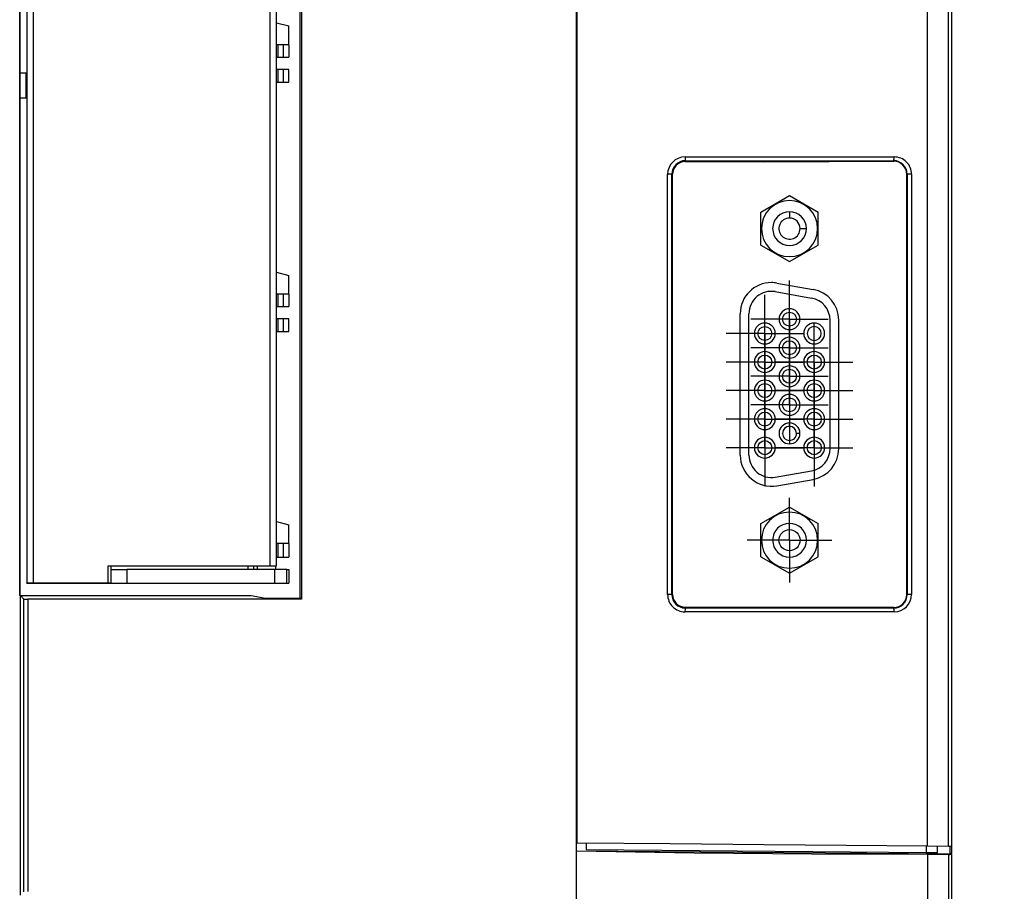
# Model space of a CAD drawing. Header units: millimetres. Extents: x 0 to 2235, y 0 to 1727.
# Tile 6 of 37: x 731 to 810, y 564 to 634. Entities that reach past the tile are written whole.
import ezdxf

# ---------------------------------------------------------------- set-up
doc = ezdxf.new("R2010")
doc.units = ezdxf.units.MM
doc.header["$LTSCALE"] = 8
doc.linetypes.add('CENTERX2', pattern=[20.32, 12.7, -2.54, 2.54, -2.54])
doc.layers.add('CENTER', color=40, linetype='CENTERX2')
doc.layers.add('DIMENSIONS', color=140, linetype='Continuous', lineweight=25)
doc.styles.add('SLDTEXTSTYLE0', font='TXT', dxfattribs={"width": 0.7})
doc.dimstyles.new('SLDDIMSTYLE3', dxfattribs={"dimtxt": 17.264063, "dimasz": 26.416, "dimexe": 0, "dimexo": 0.0625, "dimgap": 4.316016, "dimtad": 0, "dimtih": 1, "dimtoh": 1, "dimrnd": 1e-09, "dimzin": 12, "dimdsep": 46, "dimtxsty": 'SLDTEXTSTYLE0', "dimsah": 1, "dimcen": 0.09, "dimadec": 0, "dimazin": 3, "dimtfac": 1, "dimtofl": 0, "dimtmove": 0, "dimatfit": 3, "dimfxl": 0, "dimfrac": 2, "dimtolj": 1, "dimtzin": 12, "dimarcsym": 0})

# ---------------------------------------------------------------- blocks, each defined once
blk = doc.blocks.new('_D_6')
at = {"layer": 'DIMENSIONS'}
for p, q in [((811.63, 775.817), (899.191, 775.817)), ((873.791, 775.817), (873.791, 624.023)), ((840.959, 592.72), (835.162, 592.72)), ((835.162, 592.72), (835.162, 565.282)), ((906.623, 592.72), (912.42, 592.72)), ((912.42, 592.72), (912.42, 565.282)), ((835.162, 565.282), (840.959, 565.282)), ((912.42, 565.282), (906.623, 565.282)), ((873.791, 409.623), (873.791, 561.417)), ((811.578, 409.623), (899.191, 409.623))]:
    blk.add_line(p, q, dxfattribs=at)
for points in [[(873.791, 775.817), (869.727, 749.401), (877.855, 749.401)], [(873.791, 409.623), (877.855, 436.039), (869.727, 436.039)]]:
    blk.add_solid(points, dxfattribs=at)
at = {"layer": 'DIMENSIONS', "char_height": 16.9333, "attachment_point": 1, "style": 'SLDTEXTSTYLE0'}
for s, insert in [('366.2', (840.959, 618.413)), ('14.42', (840.959, 587.11))]:
    blk.add_mtext(s, dxfattribs=dict(at, insert=insert))
blk = doc.blocks.new('SW_CENTERMARKSYMBOL_3')
at = {"layer": 'CENTER', "color": 0}
for p, q in [((0, 2.54), (0, 3.102)), ((0, 0), (0, 2.54)), ((-2.54, 0), (-3.102, 0)), ((0, 0), (-2.54, 0)), ((0, 0), (0, -2.54)), ((0, 0), (2.54, 0)), ((2.54, 0), (3.102, 0)), ((0, -2.54), (0, -3.102))]:
    blk.add_line(p, q, dxfattribs=at)
blk = doc.blocks.new('SW_CENTERMARKSYMBOL_4')
at = {"layer": 'CENTER', "color": 0}
for p, q in [((0, 2.54), (0, 3.102)), ((0, 0), (0, 2.54)), ((-2.54, 0), (-3.102, 0)), ((0, 0), (-2.54, 0)), ((0, 0), (0, -2.54)), ((0, 0), (2.54, 0)), ((2.54, 0), (3.102, 0)), ((0, -2.54), (0, -3.102))]:
    blk.add_line(p, q, dxfattribs=at)
blk = doc.blocks.new('SW_CENTERMARKSYMBOL_5')
at = {"layer": 'CENTER', "color": 0}
for p, q in [((0, 2.54), (0, 3.102)), ((0, 0), (0, 2.54)), ((-2.54, 0), (-3.102, 0)), ((0, 0), (-2.54, 0)), ((0, 0), (0, -2.54)), ((0, 0), (2.54, 0)), ((2.54, 0), (3.102, 0)), ((0, -2.54), (0, -3.102))]:
    blk.add_line(p, q, dxfattribs=at)
blk = doc.blocks.new('SW_CENTERMARKSYMBOL_6')
at = {"layer": 'CENTER', "color": 0}
for p, q in [((0, 2.54), (0, 3.102)), ((0, 0), (0, 2.54)), ((-2.54, 0), (-3.102, 0)), ((0, 0), (-2.54, 0)), ((0, 0), (0, -2.54)), ((0, 0), (2.54, 0)), ((2.54, 0), (3.102, 0)), ((0, -2.54), (0, -3.102))]:
    blk.add_line(p, q, dxfattribs=at)
blk = doc.blocks.new('SW_CENTERMARKSYMBOL_7')
at = {"layer": 'CENTER', "color": 0}
for p, q in [((0, 2.54), (0, 3.102)), ((0, 0), (0, 2.54)), ((-2.54, 0), (-3.102, 0)), ((0, 0), (-2.54, 0)), ((0, 0), (0, -2.54)), ((0, 0), (2.54, 0)), ((2.54, 0), (3.102, 0)), ((0, -2.54), (0, -3.102))]:
    blk.add_line(p, q, dxfattribs=at)
blk = doc.blocks.new('SW_CENTERMARKSYMBOL_8')
at = {"layer": 'CENTER', "color": 0}
for p, q in [((0, 2.54), (0, 3.102)), ((0, 0), (0, 2.54)), ((-2.54, 0), (-3.102, 0)), ((0, 0), (-2.54, 0)), ((0, 0), (0, -2.54)), ((0, 0), (2.54, 0)), ((2.54, 0), (3.102, 0)), ((0, -2.54), (0, -3.102))]:
    blk.add_line(p, q, dxfattribs=at)
blk = doc.blocks.new('SW_CENTERMARKSYMBOL_9')
at = {"layer": 'CENTER', "color": 0}
for p, q in [((0, 2.54), (0, 3.102)), ((0, 0), (0, 2.54)), ((-2.54, 0), (-3.102, 0)), ((0, 0), (-2.54, 0)), ((0, 0), (0, -2.54)), ((0, 0), (2.54, 0)), ((2.54, 0), (3.102, 0)), ((0, -2.54), (0, -3.102))]:
    blk.add_line(p, q, dxfattribs=at)
blk = doc.blocks.new('SW_CENTERMARKSYMBOL_10')
at = {"layer": 'CENTER', "color": 0}
for p, q in [((0, 2.54), (0, 3.102)), ((0, 0), (0, 2.54)), ((-2.54, 0), (-3.102, 0)), ((0, 0), (-2.54, 0)), ((0, 0), (0, -2.54)), ((0, 0), (2.54, 0)), ((2.54, 0), (3.102, 0)), ((0, -2.54), (0, -3.102))]:
    blk.add_line(p, q, dxfattribs=at)
blk = doc.blocks.new('SW_CENTERMARKSYMBOL_11')
at = {"layer": 'CENTER', "color": 0}
for p, q in [((0, 2.54), (0, 3.102)), ((0, 0), (0, 2.54)), ((-2.54, 0), (-3.102, 0)), ((0, 0), (-2.54, 0)), ((0, 0), (0, -2.54)), ((0, 0), (2.54, 0)), ((2.54, 0), (3.102, 0)), ((0, -2.54), (0, -3.102))]:
    blk.add_line(p, q, dxfattribs=at)
blk = doc.blocks.new('SW_CENTERMARKSYMBOL_12')
at = {"layer": 'CENTER', "color": 0}
for p, q in [((0, 2.54), (0, 3.102)), ((0, 0), (0, 2.54)), ((-2.54, 0), (-3.102, 0)), ((0, 0), (-2.54, 0)), ((0, 0), (0, -2.54)), ((0, 0), (2.54, 0)), ((2.54, 0), (3.102, 0)), ((0, -2.54), (0, -3.102))]:
    blk.add_line(p, q, dxfattribs=at)
blk = doc.blocks.new('SW_CENTERMARKSYMBOL_13')
at = {"layer": 'CENTER', "color": 0}
for p, q in [((0, 2.54), (0, 3.102)), ((0, 0), (0, 2.54)), ((-2.54, 0), (-3.102, 0)), ((0, 0), (-2.54, 0)), ((0, 0), (0, -2.54)), ((0, 0), (2.54, 0)), ((2.54, 0), (3.102, 0)), ((0, -2.54), (0, -3.102))]:
    blk.add_line(p, q, dxfattribs=at)
blk = doc.blocks.new('SW_CENTERMARKSYMBOL_14')
at = {"layer": 'CENTER', "color": 0}
for p, q in [((0, 2.54), (0, 3.102)), ((0, 0), (0, 2.54)), ((-2.54, 0), (-3.102, 0)), ((0, 0), (-2.54, 0)), ((0, 0), (0, -2.54)), ((0, 0), (2.54, 0)), ((2.54, 0), (3.102, 0)), ((0, -2.54), (0, -3.102))]:
    blk.add_line(p, q, dxfattribs=at)
blk = doc.blocks.new('SW_CENTERMARKSYMBOL_15')
at = {"layer": 'CENTER', "color": 0}
for p, q in [((0, 2.54), (0, 3.102)), ((0, 0), (0, 2.54)), ((-2.54, 0), (-3.102, 0)), ((0, 0), (-2.54, 0)), ((0, 0), (0, -2.54)), ((0, 0), (2.54, 0)), ((2.54, 0), (3.102, 0)), ((0, -2.54), (0, -3.102))]:
    blk.add_line(p, q, dxfattribs=at)
blk = doc.blocks.new('SW_CENTERMARKSYMBOL_16')
at = {"layer": 'CENTER', "color": 0}
for p, q in [((0, 2.54), (0, 3.39)), ((0, 0), (0, 2.54)), ((-2.54, 0), (-3.39, 0)), ((0, 0), (-2.54, 0)), ((0, 0), (0, -2.54)), ((0, 0), (2.54, 0)), ((2.54, 0), (3.39, 0)), ((0, -2.54), (0, -3.39))]:
    blk.add_line(p, q, dxfattribs=at)

msp = doc.modelspace()

# ---------------------------------------------------------------- linework, layer by layer
for p, q in [((805.153, 567.625), (805.153, 758.467)), ((805.378, 758.621), (805.378, 567.623)), ((775.342, 567.233), (775.339, 758.406)), ((775.378, 567.885), (775.378, 758.41)), ((803.465, 567.64), (803.465, 758.281)), ((753.278, 735.358), (753.278, 587.453)), ((730.7, 587.741), (730.7, 733.105)), ((731.278, 732.073), (731.278, 588.773)), ((731.778, 732.073), (731.778, 588.773)), ((750.778, 590.123), (750.778, 730.723)), ((751.278, 590.123), (751.278, 730.723)), ((730.731, 625.471), (730.731, 695.375)), ((753.191, 587.54), (753.191, 663.723)), ((751.278, 633.673), (752.278, 633.423)), ((752.278, 631.923), (752.278, 633.423)), ((751.398, 631.923), (751.278, 631.923)), ((751.811, 631.923), (751.398, 631.923)), ((751.398, 631.923), (751.398, 630.923)), ((751.811, 631.923), (751.811, 630.923)), ((752.278, 631.923), (751.811, 631.923)), ((752.278, 631.923), (752.278, 630.923)), ((751.278, 630.923), (751.398, 630.923)), ((751.398, 630.923), (751.811, 630.923)), ((751.811, 630.923), (752.278, 630.923)), ((751.398, 629.923), (751.278, 629.923)), ((751.398, 629.923), (751.398, 628.923)), ((751.811, 629.923), (751.398, 629.923)), ((751.811, 629.923), (751.811, 628.923)), ((752.278, 629.923), (751.811, 629.923)), ((752.278, 628.923), (752.278, 629.923)), ((730.731, 629.673), (731.213, 629.673)), ((731.213, 629.673), (731.278, 629.673)), ((731.213, 627.673), (731.213, 629.673)), ((751.278, 628.923), (751.398, 628.923)), ((751.398, 628.923), (751.811, 628.923)), ((751.811, 628.923), (752.278, 628.923)), ((730.731, 627.673), (731.213, 627.673)), ((731.213, 627.673), (731.278, 627.673)), ((730.731, 615.375), (730.731, 625.471)), ((784.029, 622.917), (790.378, 622.916)), ((784.054, 622.617), (784.053, 622.548)), ((784.053, 622.548), (790.386, 622.534)), ((784.054, 622.617), (790.386, 622.617)), ((790.386, 622.534), (800.753, 622.572)), ((800.753, 622.572), (800.753, 622.618)), ((782.635, 587.827), (782.635, 621.527)), ((782.635, 621.527), (782.666, 621.527)), ((782.965, 621.527), (782.666, 621.527)), ((782.965, 587.827), (782.965, 621.527)), ((782.965, 621.527), (783.027, 621.527)), ((783.027, 587.827), (783.027, 621.527)), ((801.807, 621.527), (801.841, 621.527)), ((801.807, 587.827), (801.807, 621.527)), ((802.141, 621.527), (801.841, 621.527)), ((801.841, 621.527), (801.841, 587.827)), ((802.188, 621.527), (802.141, 621.527)), ((802.188, 621.527), (802.188, 587.827)), ((790.108, 618.497), (792.403, 619.822)), ((792.403, 619.822), (794.698, 618.497)), ((790.108, 617.172), (790.108, 618.497)), ((792.403, 618.522), (792.403, 618.022)), ((794.698, 617.172), (794.698, 618.497)), ((790.108, 615.847), (790.108, 617.172)), ((793.253, 617.172), (793.753, 617.172)), ((794.698, 615.847), (794.698, 617.172)), ((790.108, 615.847), (792.403, 614.522)), ((792.403, 614.522), (794.698, 615.847)), ((730.731, 587.756), (730.731, 615.375)), ((751.278, 613.673), (752.278, 613.423)), ((752.278, 611.923), (752.278, 613.423)), ((791.388, 612.804), (794.288, 612.293)), ((751.398, 611.923), (751.278, 611.923)), ((751.811, 611.923), (751.398, 611.923)), ((751.398, 611.923), (751.398, 610.923)), ((751.811, 611.923), (751.811, 610.923)), ((752.278, 611.923), (751.811, 611.923)), ((752.278, 611.923), (752.278, 610.923)), ((791.266, 612.115), (794.166, 611.603)), ((751.278, 610.923), (751.398, 610.923)), ((751.398, 610.923), (751.811, 610.923)), ((751.811, 610.923), (752.278, 610.923)), ((788.453, 599.012), (788.453, 610.342)), ((789.153, 599.012), (789.153, 610.342)), ((751.398, 609.923), (751.278, 609.923)), ((751.398, 609.923), (751.398, 608.923)), ((751.811, 609.923), (751.398, 609.923)), ((751.811, 609.923), (751.811, 608.923)), ((752.278, 609.923), (751.811, 609.923)), ((752.278, 608.923), (752.278, 609.923)), ((794.383, 609.324), (794.383, 609.599)), ((795.653, 599.523), (795.653, 609.831)), ((796.353, 599.523), (796.353, 609.831)), ((751.278, 608.923), (751.398, 608.923)), ((751.398, 608.923), (751.811, 608.923)), ((751.811, 608.923), (752.278, 608.923)), ((794.383, 607.925), (794.383, 608.2)), ((792.403, 601.309), (792.403, 601.584)), ((793.24, 600.747), (792.965, 600.747)), ((792.403, 600.185), (792.403, 599.91)), ((791.266, 597.239), (794.166, 597.751)), ((791.388, 596.55), (794.288, 597.061)), ((794.288, 597.061), (794.288, 597.061)), ((791.388, 596.55), (791.388, 596.55)), ((790.108, 593.507), (792.403, 594.832)), ((792.403, 594.832), (794.698, 593.507)), ((751.278, 593.673), (752.278, 593.423)), ((790.108, 592.182), (790.108, 593.507)), ((794.698, 592.182), (794.698, 593.507)), ((752.278, 591.923), (752.278, 593.423)), ((751.398, 591.923), (751.278, 591.923)), ((751.811, 591.923), (751.398, 591.923)), ((751.398, 591.923), (751.398, 590.823)), ((751.811, 591.923), (751.811, 590.823)), ((752.278, 591.923), (751.811, 591.923)), ((752.278, 591.923), (752.278, 590.823)), ((790.108, 590.857), (790.108, 592.182)), ((794.698, 590.857), (794.698, 592.182)), ((751.278, 590.823), (751.398, 590.823)), ((751.398, 590.823), (751.811, 590.823)), ((751.811, 590.823), (752.278, 590.823)), ((790.108, 590.857), (792.403, 589.532)), ((792.403, 589.532), (794.698, 590.857)), ((737.785, 588.773), (737.785, 590.123)), ((737.785, 590.123), (750.778, 590.123)), ((738.035, 588.773), (738.035, 590.123)), ((738.035, 589.823), (739.278, 589.823)), ((739.278, 589.823), (739.278, 588.723)), ((751.115, 589.823), (739.278, 589.823)), ((748.978, 590.123), (748.978, 589.823)), ((749.478, 589.823), (749.478, 590.123)), ((749.728, 590.123), (749.728, 589.823)), ((750.778, 590.123), (751.278, 590.123)), ((751.115, 589.823), (751.115, 588.723)), ((752.113, 589.823), (751.115, 589.823)), ((751.228, 589.823), (751.228, 590.123)), ((752.113, 588.723), (752.113, 589.823)), ((752.113, 589.823), (752.278, 589.823)), ((752.278, 589.823), (752.278, 588.723)), ((731.278, 588.723), (731.278, 588.773)), ((731.278, 588.773), (731.778, 588.773)), ((731.778, 588.773), (737.785, 588.773)), ((731.778, 588.723), (731.778, 588.773)), ((735.281, 588.773), (735.281, 588.723)), ((735.519, 588.723), (735.519, 588.773)), ((737.785, 588.773), (738.035, 588.773)), ((731.278, 588.723), (731.778, 588.723)), ((731.778, 588.723), (735.281, 588.723)), ((735.281, 588.723), (735.519, 588.723)), ((735.519, 588.723), (739.278, 588.723)), ((739.278, 588.723), (751.115, 588.723)), ((751.115, 588.723), (752.113, 588.723)), ((752.113, 588.723), (752.278, 588.723)), ((730.7, 587.741), (730.731, 587.756)), ((730.761, 587.741), (730.7, 587.741)), ((730.731, 587.756), (748.952, 587.756)), ((731.044, 587.458), (730.761, 587.741)), ((730.761, 563.706), (730.761, 587.741)), ((731.044, 563.989), (731.044, 587.458)), ((731.344, 587.453), (731.344, 563.994)), ((753.278, 587.453), (731.344, 587.453)), ((749.417, 587.729), (750.366, 587.54)), ((750.366, 587.54), (753.191, 587.54)), ((753.278, 587.453), (753.191, 587.54)), ((782.635, 587.827), (782.666, 587.827)), ((782.965, 587.827), (782.666, 587.827)), ((783.027, 587.827), (782.965, 587.827)), ((801.841, 587.827), (801.807, 587.827)), ((802.141, 587.827), (801.841, 587.827)), ((802.188, 587.827), (802.141, 587.827)), ((790.378, 586.437), (784.03, 586.437)), ((784.054, 586.737), (784.054, 586.806)), ((800.753, 586.781), (784.054, 586.806)), ((790.374, 586.737), (784.054, 586.737)), ((800.753, 586.736), (800.753, 586.781)), ((775.339, 567.252), (775.339, 567.866)), ((776.116, 567.878), (776.111, 567.378)), ((803.359, 567.641), (803.355, 567.141)), ((805.153, 567.625), (803.465, 567.64)), ((804.272, 567.133), (804.276, 567.633)), ((805.251, 567.624), (805.251, 566.991)), ((805.378, 568.166), (805.378, 567.066)), ((775.339, 567.253), (775.338, 567.234)), ((805.251, 566.991), (775.34, 567.253)), ((775.373, 421.623), (775.342, 567.233)), ((776.111, 567.378), (776.112, 567.378)), ((776.112, 567.378), (803.355, 567.141)), ((803.355, 567.141), (804.272, 567.133)), ((805.153, 566.977), (803.464, 566.969)), ((803.464, 566.969), (803.465, 421.623)), ((805.153, 566.977), (805.153, 421.623)), ((805.378, 567.066), (805.251, 567.067)), ((805.378, 566.99), (805.378, 567.066)), ((805.378, 566.99), (805.378, 421.624))]:
    msp.add_line(p, q)
at = {"flags": 128}
for points in [[(790.378, 622.916), (795.599, 622.917), (800.795, 622.917)], [(790.386, 622.617), (795.582, 622.617), (800.753, 622.618)], [(748.952, 587.756), (749.264, 587.743), (749.417, 587.729)], [(800.753, 586.736), (795.576, 586.737), (790.374, 586.737)], [(800.794, 586.437), (795.599, 586.437), (790.378, 586.437)], [(790.378, 567.754), (782.841, 567.819), (775.378, 567.885)], [(803.465, 567.64), (796.946, 567.697), (790.378, 567.754)], [(803.464, 566.969), (794.196, 566.995), (784.774, 567.084), (775.342, 567.233)]]:
    msp.add_lwpolyline(points, dxfattribs=at)
for centre, radius in [((792.403, 609.907), 0.562), ((790.423, 608.762), 0.562), ((792.403, 607.617), 0.562), ((790.423, 606.472), 0.562), ((794.383, 606.472), 0.562), ((792.403, 605.327), 0.562), ((790.423, 604.182), 0.562), ((794.383, 604.182), 0.562), ((792.403, 603.037), 0.562), ((790.423, 601.892), 0.562), ((794.383, 601.892), 0.562), ((790.423, 599.602), 0.562), ((794.383, 599.602), 0.562), ((792.403, 592.182), 0.85)]:
    msp.add_circle(centre, radius)
for centre, radius, start, end in [((784.027, 621.524), 1.392, 89.91242, 179.90077), ((785.036, 622.849), 1.009, 176.16306, 193.27989), ((800.2, 622.847), 0.599, 337.43759, 6.66732), ((800.803, 621.533), 1.384, 359.76062, 90.35958), ((784.055, 621.527), 1.09, 90.07342, 180.00814), ((784.048, 621.527), 1.021, 89.69975, 180.0242), ((800.751, 621.527), 1.091, 359.99344, 89.88382), ((800.762, 621.527), 1.045, 359.98195, 90.46238), ((792.403, 617.172), 2.25, 90, 270), ((792.403, 617.172), 2.25, 270, 90), ((792.403, 617.172), 1.35, 90, 0), ((792.403, 617.172), 0.85, 90, 0.00004), ((792.403, 617.172), 1.35, 0, 90), ((792.403, 617.172), 0.85, 0.00004, 90), ((790.953, 610.342), 2.5, 90, 180), ((790.953, 610.342), 2.5, 80, 90), ((790.953, 610.342), 1.8, 80, 180), ((793.853, 609.831), 2.5, 359.99977, 80), ((793.853, 609.831), 1.8, 0, 80), ((792.403, 609.907), 0.837, 0, 180), ((790.423, 608.762), 0.837, 0, 180), ((792.403, 609.907), 0.837, 180, 0), ((794.383, 608.762), 0.837, 90, 270), ((794.383, 608.762), 0.562, 90, 270), ((794.383, 608.762), 0.837, 270, 90), ((794.383, 608.762), 0.562, 270, 90), ((790.423, 608.762), 0.837, 180, 0), ((792.403, 607.617), 0.837, 0, 180), ((790.423, 606.472), 0.837, 0, 180), ((792.403, 607.617), 0.837, 180, 0), ((794.383, 606.472), 0.837, 90, 270), ((794.383, 606.472), 0.837, 270, 90), ((790.423, 606.472), 0.837, 180, 0), ((792.403, 605.327), 0.837, 0, 180), ((792.403, 605.327), 0.837, 180, 0), ((790.423, 604.182), 0.837, 90, 270), ((790.423, 604.182), 0.837, 270, 90), ((794.383, 604.182), 0.837, 90, 270), ((794.383, 604.182), 0.837, 270, 90), ((792.403, 603.037), 0.837, 0, 180), ((792.403, 603.037), 0.837, 180, 0), ((790.423, 601.892), 0.837, 0, 180), ((794.383, 601.892), 0.837, 90, 270), ((794.383, 601.892), 0.837, 270, 90), ((790.423, 601.892), 0.837, 180, 0), ((792.403, 600.747), 0.837, 90, 270), ((792.403, 600.747), 0.837, 0, 90), ((792.403, 600.747), 0.562, 90, 270), ((792.403, 600.747), 0.562, 0.00024, 90), ((792.403, 600.747), 0.837, 270, 360), ((792.403, 600.747), 0.562, 270, 0.00071), ((790.423, 599.602), 0.837, 0, 180), ((794.383, 599.602), 0.837, 90, 270), ((794.383, 599.602), 0.837, 270, 90), ((790.953, 599.012), 2.5, 180.00001, 280), ((790.953, 599.012), 2.5, 179.99999, 280), ((790.953, 599.012), 1.8, 180, 280), ((790.423, 599.602), 0.837, 180, 0), ((793.853, 599.523), 1.8, 280.00002, 0), ((793.853, 599.523), 2.5, 280, 359.99998), ((793.853, 599.523), 2.5, 280, 0), ((792.403, 592.182), 2.25, 90, 270), ((792.403, 592.182), 2.25, 270, 90), ((792.403, 592.182), 1.35, 0, 180), ((792.403, 592.182), 1.35, 180, 0), ((731.269, 591.836), 4.384, 267.05652, 270.97808), ((784.017, 587.819), 1.382, 179.68259, 270.51885), ((784.055, 587.827), 1.09, 179.99232, 269.92705), ((784.048, 587.827), 1.021, 179.98194, 270.30268), ((800.751, 587.827), 1.091, 270.10888, 0.00841), ((800.762, 587.826), 1.045, 269.52204, 0.02278), ((800.795, 587.829), 1.393, 269.96327, 359.90235), ((784.825, 586.523), 0.8, 164.54644, 186.18753), ((800.145, 586.499), 0.652, 354.49399, 21.29817), ((805.157, 556.101), 11.524, 88.90101, 90.02091), ((805.21, 567.929), 0.954, 266.57894, 280.16131)]:
    msp.add_arc(centre, radius, start, end)

# ---------------------------------------------------------------- block references
at = {"layer": 'CENTER'}
for name, p in [('SW_CENTERMARKSYMBOL_15', (792.403, 609.907)), ('SW_CENTERMARKSYMBOL_14', (790.423, 608.762)), ('SW_CENTERMARKSYMBOL_12', (792.403, 607.617)), ('SW_CENTERMARKSYMBOL_11', (790.423, 606.472)), ('SW_CENTERMARKSYMBOL_13', (794.383, 606.472)), ('SW_CENTERMARKSYMBOL_9', (792.403, 605.327)), ('SW_CENTERMARKSYMBOL_8', (790.423, 604.182)), ('SW_CENTERMARKSYMBOL_10', (794.383, 604.182)), ('SW_CENTERMARKSYMBOL_6', (792.403, 603.037)), ('SW_CENTERMARKSYMBOL_5', (790.423, 601.892)), ('SW_CENTERMARKSYMBOL_7', (794.383, 601.892)), ('SW_CENTERMARKSYMBOL_3', (790.423, 599.602)), ('SW_CENTERMARKSYMBOL_4', (794.383, 599.602)), ('SW_CENTERMARKSYMBOL_16', (792.403, 592.182))]:
    msp.add_blockref(name, p, dxfattribs=at)

# ---------------------------------------------------------------- dimensions: what is measured, and where the dimension line sits
at = {"layer": 'DIMENSIONS'}
dim = msp.add_linear_dim(base=(873.791, 409.623), p1=(801.47, 775.817), p2=(801.418, 409.623), angle=90, dimstyle='SLDDIMSTYLE3', dxfattribs=at)
dim.commit()
dim.dimension.update_dxf_attribs({"geometry": '_D_6', "text_midpoint": (873.791, 592.72), "dimtype": 160})

doc.saveas('drawing.dxf')
